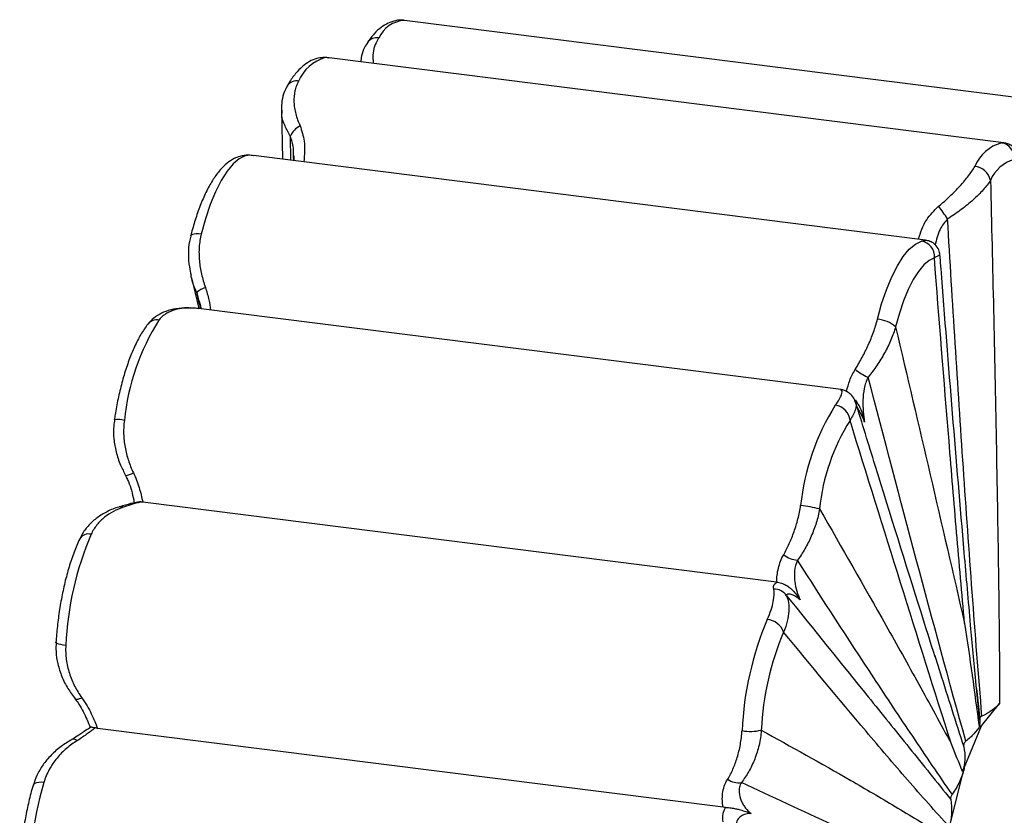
# Paper-space layout '_Dimétrica' of a CAD drawing. Header units: millimetres. Extents: x -787 to -323, y -1059 to 481.
# Tile 8 of 11: x -639 to -508, y 244 to 350. Entities that reach past the tile are written whole.
import ezdxf

# ---------------------------------------------------------------- set-up
doc = ezdxf.new("R2010")
doc.units = ezdxf.units.MM

psp = doc.layouts.new('_Dimétrica')

# ---------------------------------------------------------------- linework, layer by layer
at = {"color": 7, "linetype": 'Continuous', "lineweight": 25}
for p, q in [((-497.99, 338.42), (-587.79, 349.73)), ((-598.29, 344.78), (-598.62, 344.8)), ((-508.2, 333.47), (-597.8, 344.76)), ((-604.12, 337.86), (-603.97, 331.3)), ((-518.61, 320.54), (-607.84, 331.78)), ((-602.52, 331.44), (-602.52, 331.75)), ((-602.48, 331.11), (-602.47, 331.44)), ((-518.65, 320.46), (-518.62, 320.46)), ((-616.04, 315.54), (-615.09, 311.5)), ((-614.99, 312.08), (-615.37, 313.6)), ((-615.13, 311.47), (-616.03, 311.55)), ((-529.8, 300.73), (-615.13, 311.48)), ((-538.36, 275.18), (-622.54, 285.78)), ((-511.81, 261.04), (-511.39, 257)), ((-511.16, 256.11), (-508.74, 259.08)), ((-545.45, 245.29), (-628.54, 255.76)), ((-513.47, 250.5), (-511.16, 256.11)), ((-511.32, 256.13), (-511.16, 256.11)), ((-515.42, 242.7), (-513.44, 250.44)), ((-513.47, 250.5), (-513.44, 250.44))]:
    psp.add_line(p, q, dxfattribs=at)
at = {"color": 8, "linetype": 'Continuous', "lineweight": 25}
for p, q in [((-597.81, 344.7), (-598.29, 344.78)), ((-602.94, 334.38), (-602.93, 331.16)), ((-508.49, 333.47), (-508.2, 333.46)), ((-615.37, 313.6), (-614.88, 311.45)), ((-529.77, 300.68), (-529.81, 300.72))]:
    psp.add_line(p, q, dxfattribs=at)
at = {"color": 7, "linetype": 'Continuous', "lineweight": 25, "flags": 128}
for points in [[(-608.93, 331.74), (-609.73, 331.35), (-610.54, 330.67), (-611.34, 329.7), (-612.12, 328.46), (-612.87, 326.98), (-613.57, 325.29), (-614.21, 323.4), (-614.77, 321.37)], [(-524.97, 310.05), (-524.41, 312.09), (-523.77, 313.97), (-523.07, 315.67), (-522.32, 317.15), (-521.54, 318.38), (-520.74, 319.35), (-519.93, 320.04), (-519.13, 320.42)], [(-517.41, 318.21), (-518.11, 317.87), (-518.83, 317.27), (-519.54, 316.41), (-520.22, 315.32), (-520.88, 314.02), (-521.5, 312.52), (-522.06, 310.86), (-522.56, 309.06)], [(-630.62, 259.82), (-630.81, 259.73), (-630.99, 259.66), (-631.14, 259.61), (-631.27, 259.59), (-631.38, 259.59), (-631.46, 259.62), (-631.51, 259.67), (-631.54, 259.74)]]:
    psp.add_lwpolyline(points, dxfattribs=at)
at = {"color": 8, "linetype": 'Continuous', "lineweight": 25, "flags": 128}
for points in [[(-608.93, 331.74), (-609.3, 331.75), (-609.65, 331.68)], [(-614.77, 321.37), (-615.13, 321.4), (-615.45, 321.4), (-615.72, 321.37), (-615.94, 321.31), (-616.09, 321.23), (-616.17, 321.12), (-616.18, 321.09)], [(-632.76, 266.77), (-633.11, 266.82), (-633.42, 266.88), (-633.68, 266.95), (-633.88, 267.02), (-634, 267.1), (-634.06, 267.17), (-634.06, 267.19)], [(-635.67, 248.57), (-636.02, 248.6), (-636.35, 248.59), (-636.63, 248.54), (-636.85, 248.46), (-637.01, 248.34), (-637.1, 248.2), (-637.1, 248.19)]]:
    psp.add_lwpolyline(points, dxfattribs=at)
at = {"color": 8, "linetype": 'Continuous', "lineweight": 25}
for centre, radius, start, end in [((-587.52, 345.69), 4.05, 93.7486, 155.2453), ((-591.48, 345.9), 1.52, 79.1645, 143.0488), ((-602.14, 340.22), 1.47, 77.941, 145.4767), ((-620.65, 308.41), 1.57, 80.2212, 140.2111), ((-529.94, 298.74), 1.94, 60.1282, 84.9972), ((-625.87, 293.11), 3.64, 75.7409, 96.9038), ((-625.42, 284.28), 0.896, 68.3568, 105.8426), ((-629.75, 280.18), 1.38, 75.5617, 147.3059), ((-631.71, 253.52), 0.792, 52.451, 112.495)]:
    psp.add_arc(centre, radius, start, end, dxfattribs=at)
at = {"color": 7, "linetype": 'Continuous', "lineweight": 25}
for centre, radius, start, end in [((-596.88, 339.61), 5.36, 105.2471, 157.5894), ((-600.48, 333.34), 2.66, 115.8188, 156.9026), ((-507.08, 328.3), 5.36, 105.2471, 157.5894), ((-508.8, 331.5), 1.99, 352.6464, 80.9718), ((-505.58, 326.69), 4.73, 105.2471, 157.5894), ((-512.29, 327.97), 2.39, 12.5931, 83.9861), ((-531.38, 313.35), 18.65, 32.5612, 38.8704), ((-519.45, 318.4), 2.05, 354.7743, 80.9866), ((-612.77, 310.51), 4.05, 110.9118, 130.0513), ((-594.44, 293.57), 30.68, 147.7276, 174.2672), ((-525.23, 306.01), 4.05, 48.8981, 86.3602), ((-523.3, 309.06), 7.3, 230.673, 246.4162), ((-504.64, 282.26), 30.68, 147.7276, 174.2672), ((-530.87, 296.39), 2.28, 6.329, 82.767), ((-505.72, 282.18), 27.07, 147.7276, 174.2672), ((-625.02, 291.56), 2.24, 274.9926, 303.7017), ((-537.43, 265.03), 20.42, 76.481, 83.652), ((-589.94, 264.79), 42.86, 157.0209, 177.3502), ((-535.31, 281.44), 3.37, 231.2278, 265.2149), ((-538.65, 272.31), 1.93, 33.0191, 93.0173), ((-500.14, 253.47), 42.86, 157.0209, 177.3502), ((-539.82, 267.68), 2.54, 19.6448, 85.1473), ((-502.61, 253.77), 37.82, 157.0209, 177.3502), ((-541.83, 262.12), 6.76, 260.4163, 282.3358), ((-589.73, 235.22), 47.84, 163.7886, 183.0058), ((-543.49, 250.77), 2.23, 232.0832, 281.7116)]:
    psp.add_arc(centre, radius, start, end, dxfattribs=at)
for points, knots in [([(-587.78, 349.72), (-587.82, 349.73), (-588.2, 349.82), (-588.96, 349.72), (-589.98, 349.4), (-590.92, 348.81), (-591.84, 347.97), (-592.4, 347.21), (-592.7, 346.81)], [0, 0, 0, 0, 0.016858, 0.196326, 0.373447, 0.560556, 0.769824, 1, 1, 1, 1]), ([(-592.66, 346.79), (-592.81, 346.58), (-593.19, 346.04), (-593.48, 345.15), (-593.56, 344.49), (-593.59, 344.23)], [0, 0, 0, 0, 0.2741709, 0.7083026, 1, 1, 1, 1]), ([(-598.62, 344.8), (-598.89, 344.76), (-599.52, 344.68), (-600.44, 344.28), (-601.37, 343.61), (-602.28, 342.67), (-602.93, 341.76), (-603.28, 341.17), (-603.35, 341.05)], [0, 0, 0, 0, 0.134383, 0.310473, 0.498965, 0.711782, 0.942625, 1, 1, 1, 1]), ([(-597.62, 344.7), (-597.71, 344.73), (-598.04, 344.81), (-598.38, 344.8), (-598.62, 344.79)], [0, 0, 0, 0, 0.294081, 1, 1, 1, 1]), ([(-601.84, 341.66), (-601.95, 341.46), (-602.05, 341.25), (-602.22, 340.81), (-602.29, 340.59), (-602.44, 339.89), (-602.48, 339.4), (-602.45, 338.63), (-602.42, 338.37), (-602.34, 337.84), (-602.29, 337.58), (-602.09, 336.79), (-601.9, 336.26), (-601.64, 335.74)], [0, 0, 0, 0, 0.125, 0.125, 0.25, 0.25, 0.5, 0.5, 0.625, 0.625, 0.75, 0.75, 1, 1, 1, 1]), ([(-603.32, 341.03), (-603.47, 340.79), (-603.82, 340.18), (-604.09, 339.07), (-604.11, 338.22), (-604.11, 337.8)], [0, 0, 0, 0, 0.25394, 0.624924, 1, 1, 1, 1]), ([(-506.23, 331.21), (-506.22, 331.29), (-506.18, 331.6), (-506.36, 332.22), (-506.8, 332.86), (-507.38, 333.25), (-507.88, 333.43), (-508.12, 333.45), (-508.22, 333.46)], [0, 0, 0, 0, 0.065508, 0.279637, 0.506032, 0.697934, 0.88235, 1, 1, 1, 1]), ([(-609.65, 331.68), (-609.9, 331.59), (-610.51, 331.37), (-611.38, 330.77), (-612.3, 329.87), (-613.19, 328.66), (-614.05, 327.15), (-614.82, 325.41), (-615.5, 323.54), (-615.93, 322.06), (-616.14, 321.25), (-616.18, 321.1)], [0, 0, 0, 0, 0.075742, 0.184393, 0.304339, 0.438321, 0.577231, 0.713631, 0.84749, 0.971961, 1, 1, 1, 1]), ([(-607.8, 331.76), (-607.89, 331.78), (-608.32, 331.86), (-608.92, 331.86), (-609.45, 331.71), (-609.66, 331.65)], [0, 0, 0, 0, 0.15462, 0.679482, 1, 1, 1, 1]), ([(-602.48, 331.75), (-602.48, 331.7), (-602.46, 331.5), (-602.48, 331.28), (-602.5, 331.11)], [0, 0, 0, 0, 0.247517, 1, 1, 1, 1]), ([(-516.86, 325.05), (-516.32, 325.48), (-515.82, 325.92), (-514.86, 326.84), (-514.42, 327.29), (-513.6, 328.2), (-513.22, 328.66), (-512.55, 329.53), (-512.27, 329.95), (-512.04, 330.34)], [0, 0, 0, 0, 0.25, 0.25, 0.5, 0.5, 0.75, 0.75, 1, 1, 1, 1]), ([(-509.96, 328.49), (-510.21, 328.08), (-510.54, 327.67), (-511.31, 326.8), (-511.76, 326.36), (-512.74, 325.48), (-513.27, 325.04), (-514.42, 324.18), (-515.02, 323.77), (-515.66, 323.39)], [0, 0, 0, 0, 0.25, 0.25, 0.5, 0.5, 0.75, 0.75, 1, 1, 1, 1]), ([(-509.96, 328.49), (-509.82, 322.74), (-509.68, 316.99), (-509.43, 305.47), (-509.31, 299.71), (-509.09, 288.16), (-508.99, 282.37), (-508.86, 273.67), (-508.83, 270.76), (-508.77, 264.93), (-508.75, 262.01), (-508.74, 259.08)], [0, 0, 0, 0, 0.25, 0.25, 0.5, 0.5, 0.75, 0.75, 0.875, 0.875, 1, 1, 1, 1]), ([(-511.09, 257.36), (-511.55, 262.85), (-511.98, 268.34), (-512.79, 279.33), (-513.18, 284.84), (-514.31, 301.35), (-515, 312.37), (-515.66, 323.39)], [0, 0, 0, 0, 0.25, 0.25, 0.5, 0.5, 1, 1, 1, 1]), ([(-616.14, 321.09), (-616.21, 320.85), (-616.43, 320.09), (-616.49, 318.71), (-616.42, 317.21), (-616.2, 316.28), (-616.11, 315.93)], [0, 0, 0, 0, 0.1409, 0.458763, 0.791355, 1, 1, 1, 1]), ([(-614.77, 321.37), (-614.91, 320.8), (-615, 320.21), (-615.06, 319.33), (-615.07, 319.03), (-615.06, 318.43), (-615.04, 318.12), (-614.96, 317.22), (-614.86, 316.63), (-614.59, 315.45), (-614.42, 314.86), (-614.21, 314.28)], [0, 0, 0, 0, 0.25, 0.25, 0.375, 0.375, 0.5, 0.5, 0.75, 0.75, 1, 1, 1, 1]), ([(-516.7, 318.62), (-516.7, 318.72), (-516.71, 319.07), (-517, 319.67), (-517.53, 320.2), (-518.12, 320.47), (-518.5, 320.54), (-518.64, 320.54), (-518.65, 320.54)], [0, 0, 0, 0, 0.103949, 0.34562, 0.593674, 0.79871, 0.991353, 1, 1, 1, 1]), ([(-513.4, 269.69), (-513.76, 273.7), (-514.11, 277.72), (-514.8, 285.78), (-515.13, 289.82), (-516.13, 301.96), (-516.77, 310.08), (-517.41, 318.21)], [0, 0, 0, 0, 0.25, 0.25, 0.5, 0.5, 1, 1, 1, 1]), ([(-511.39, 256.86), (-511.57, 258.59), (-512, 262.74), (-512.66, 270.19), (-513.7, 281.99), (-515.02, 297.76), (-516.08, 310.95), (-516.62, 318.01), (-516.67, 318.62)], [0, 0, 0, 0, 0.08642, 0.207046, 0.36377, 0.661319, 0.970562, 1, 1, 1, 1]), ([(-615.37, 313.6), (-615.67, 314.29), (-616, 315.05), (-616.11, 315.84), (-616.12, 315.92)], [0, 0, 0, 0, 0.896862, 1, 1, 1, 1]), ([(-616.22, 311.54), (-616.34, 311.55), (-617, 311.61), (-618.09, 311.48), (-619.45, 311.16), (-620.59, 310.59), (-621.39, 310.01), (-621.73, 309.54), (-621.83, 309.39)], [0, 0, 0, 0, 0.052515, 0.299881, 0.52241, 0.725949, 0.914894, 1, 1, 1, 1]), ([(-616.03, 311.55), (-616.95, 311.57), (-617.8, 311.47), (-618.73, 311.15), (-618.92, 311.07), (-619.26, 310.9), (-619.42, 310.81), (-619.89, 310.5), (-620.16, 310.25), (-620.39, 309.96)], [0, 0, 0, 0, 0.5, 0.5, 0.625, 0.625, 0.75, 0.75, 1, 1, 1, 1]), ([(-615.14, 311.46), (-615.4, 311.5), (-615.72, 311.55), (-616.1, 311.55), (-616.17, 311.56)], [0, 0, 0, 0, 0.805776, 1, 1, 1, 1]), ([(-615.04, 312.5), (-614.96, 312.19), (-614.87, 311.86), (-614.83, 311.52), (-614.82, 311.49)], [0, 0, 0, 0, 0.91435, 1, 1, 1, 1]), ([(-527.92, 303.41), (-527.6, 303.93), (-527.29, 304.45), (-526.72, 305.53), (-526.44, 306.07), (-526.06, 306.92), (-525.94, 307.2), (-525.71, 307.77), (-525.6, 308.06), (-525.29, 308.91), (-525.12, 309.48), (-524.97, 310.05)], [0, 0, 0, 0, 0.25, 0.25, 0.5, 0.5, 0.625, 0.625, 0.75, 0.75, 1, 1, 1, 1]), ([(-621.86, 309.42), (-622.02, 309.2), (-622.5, 308.55), (-623.23, 307.29), (-624.02, 305.58), (-624.71, 303.68), (-625.32, 301.65), (-625.82, 299.54), (-626.13, 297.88), (-626.27, 296.95), (-626.31, 296.73)], [0, 0, 0, 0, 0.078031, 0.231589, 0.382365, 0.530245, 0.676127, 0.820767, 0.956921, 1, 1, 1, 1]), ([(-522.56, 309.06), (-522.73, 308.48), (-522.94, 307.9), (-523.3, 307.03), (-523.44, 306.74), (-523.72, 306.16), (-523.87, 305.87), (-524.34, 305.02), (-524.68, 304.47), (-525.41, 303.4), (-525.8, 302.87), (-526.21, 302.37)], [0, 0, 0, 0, 0.25, 0.25, 0.375, 0.375, 0.5, 0.5, 0.75, 0.75, 1, 1, 1, 1]), ([(-522.56, 309.06), (-521.03, 302.52), (-519.49, 295.97), (-516.44, 282.86), (-514.91, 276.29), (-513.4, 269.69)], [0, 0, 0, 0, 0.5, 0.5, 1, 1, 1, 1]), ([(-526.21, 302.37), (-526.46, 301.89), (-526.62, 301.38), (-526.83, 300.35), (-526.88, 299.83), (-526.92, 298.81), (-526.9, 298.31), (-526.81, 297.34), (-526.75, 296.86), (-526.67, 296.39)], [0, 0, 0, 0, 0.25, 0.25, 0.5, 0.5, 0.75, 0.75, 1, 1, 1, 1]), ([(-513.23, 254.04), (-515.46, 262.05), (-517.65, 270.09), (-521.97, 286.21), (-524.1, 294.29), (-526.21, 302.37)], [0, 0, 0, 0, 0.5, 0.5, 1, 1, 1, 1]), ([(-530.59, 298.64), (-530.36, 298.93), (-530.18, 299.19), (-529.91, 299.65), (-529.81, 299.86), (-529.62, 300.36), (-529.64, 300.57), (-529.77, 300.68)], [0, 0, 0, 0, 0.25, 0.25, 0.5, 0.5, 1, 1, 1, 1]), ([(-528.99, 300.44), (-529, 300.44), (-529.03, 300.46), (-529.03, 300.46), (-529.12, 300.51), (-529.21, 300.55), (-529.43, 300.66), (-529.65, 300.69), (-529.81, 300.71)], [0, 0, 0, 0, 0.185227, 0.490143, 0.57125, 0.637337, 0.739271, 1, 1, 1, 1]), ([(-527.91, 299.04), (-527.94, 299.16), (-528.03, 299.55), (-528.44, 300.08), (-528.83, 300.31), (-528.99, 300.41)], [0, 0, 0, 0, 0.220987, 0.667147, 1, 1, 1, 1]), ([(-527.94, 299.37), (-527.81, 299.18), (-527.21, 298.37), (-526.95, 297.38), (-526.72, 296.59), (-526.67, 296.41), (-526.67, 296.4), (-526.67, 296.39)], [0, 0, 0, 0, 0.18933, 0.819723, 0.982014, 0.996883, 1, 1, 1, 1]), ([(-517.3, 265.24), (-517.93, 267.22), (-520.6, 275.64), (-524.12, 286.93), (-527.01, 296.26), (-527.87, 299.06)], [0, 0, 0, 0, 0.177088, 0.752349, 1, 1, 1, 1]), ([(-626.27, 296.72), (-626.32, 296.45), (-626.46, 295.62), (-626.4, 294.18), (-626.1, 292.42), (-625.57, 290.78), (-625.04, 289.78), (-624.81, 289.33)], [0, 0, 0, 0, 0.106093, 0.328489, 0.559734, 0.800469, 1, 1, 1, 1]), ([(-624.97, 296.64), (-625.06, 296.04), (-625.09, 295.45), (-625.07, 294.55), (-625.05, 294.25), (-624.99, 293.66), (-624.94, 293.36), (-624.78, 292.48), (-624.63, 291.9), (-624.26, 290.78), (-624.04, 290.23), (-623.78, 289.69)], [0, 0, 0, 0, 0.25, 0.25, 0.375, 0.375, 0.5, 0.5, 0.75, 0.75, 1, 1, 1, 1]), ([(-515.15, 253.67), (-517.41, 260.77), (-519.66, 267.92), (-524.15, 282.25), (-526.38, 289.44), (-528.61, 296.64)], [0, 0, 0, 0, 0.5, 0.5, 1, 1, 1, 1]), ([(-624.81, 289.33), (-624.75, 289.2), (-624.69, 289.06), (-624.6, 288.92), (-624.59, 288.91)], [0, 0, 0, 0, 0.888862, 1, 1, 1, 1]), ([(-624.71, 289.04), (-624.62, 288.87), (-624.33, 288.31), (-624.02, 287.29), (-623.78, 286.34), (-623.69, 285.82), (-623.67, 285.69)], [0, 0, 0, 0, 0.152033, 0.486072, 0.874987, 1, 1, 1, 1]), ([(-623.78, 289.69), (-623.46, 289.04), (-623.22, 288.38), (-622.92, 287.39), (-622.83, 287.06), (-622.67, 286.41), (-622.6, 286.1), (-622.54, 285.78)], [0, 0, 0, 0, 0.5, 0.5, 0.75, 0.75, 1, 1, 1, 1]), ([(-625.66, 285.14), (-625.68, 285.14), (-626.25, 285.01), (-627.25, 284.56), (-628.59, 283.78), (-629.69, 282.79), (-630.47, 281.83), (-630.77, 281.15), (-630.88, 280.91)], [0, 0, 0, 0, 0.008182, 0.249913, 0.474934, 0.685771, 0.887021, 1, 1, 1, 1]), ([(-625.09, 285.12), (-626.02, 284.81), (-626.87, 284.37), (-627.8, 283.62), (-627.98, 283.46), (-628.32, 283.12), (-628.48, 282.94), (-628.93, 282.38), (-629.19, 281.97), (-629.4, 281.52)], [0, 0, 0, 0, 0.5, 0.5, 0.625, 0.625, 0.75, 0.75, 1, 1, 1, 1]), ([(-623.02, 285.79), (-623.29, 285.75), (-624, 285.66), (-624.82, 285.39), (-625.52, 285.19), (-625.69, 285.14)], [0, 0, 0, 0, 0.328637, 0.845392, 1, 1, 1, 1]), ([(-622.65, 285.8), (-622.97, 285.76), (-623.33, 285.67), (-624.13, 285.44), (-624.57, 285.29), (-625.09, 285.12)], [0, 0, 0, 0, 0.5, 0.5, 1, 1, 1, 1]), ([(-622.65, 285.8), (-622.76, 285.81), (-622.9, 285.82), (-623, 285.8), (-623.02, 285.8)], [0, 0, 0, 0, 0.774428, 1, 1, 1, 1]), ([(-537.42, 278.81), (-537.16, 279.28), (-536.91, 279.77), (-536.44, 280.79), (-536.23, 281.32), (-535.94, 282.15), (-535.85, 282.43), (-535.68, 283), (-535.6, 283.28), (-535.38, 284.14), (-535.26, 284.73), (-535.17, 285.33)], [0, 0, 0, 0, 0.25, 0.25, 0.5, 0.5, 0.625, 0.625, 0.75, 0.75, 1, 1, 1, 1]), ([(-532.66, 284.89), (-532.76, 284.26), (-532.91, 283.64), (-533.19, 282.73), (-533.29, 282.43), (-533.51, 281.84), (-533.63, 281.54), (-534.01, 280.68), (-534.29, 280.13), (-534.9, 279.07), (-535.24, 278.56), (-535.59, 278.08)], [0, 0, 0, 0, 0.25, 0.25, 0.375, 0.375, 0.5, 0.5, 0.75, 0.75, 1, 1, 1, 1]), ([(-532.66, 284.89), (-529.71, 279.77), (-526.78, 274.63), (-522.39, 266.86), (-520.93, 264.25), (-518.03, 259), (-516.58, 256.36), (-515.15, 253.67)], [0, 0, 0, 0, 0.5, 0.5, 0.75, 0.75, 1, 1, 1, 1]), ([(-630.91, 280.93), (-631.04, 280.63), (-631.43, 279.78), (-632.01, 278.2), (-632.63, 276.18), (-633.14, 274.04), (-633.56, 271.82), (-633.86, 269.61), (-634, 268.06), (-634.05, 267.27), (-634.06, 267.19)], [0, 0, 0, 0, 0.080121, 0.234894, 0.387831, 0.539425, 0.690238, 0.840675, 0.983192, 1, 1, 1, 1]), ([(-538.36, 275.18), (-538.35, 275.48), (-538.33, 275.79), (-538.25, 276.4), (-538.2, 276.72), (-537.97, 277.64), (-537.75, 278.24), (-537.42, 278.81)], [0, 0, 0, 0, 0.25, 0.25, 0.5, 0.5, 1, 1, 1, 1]), ([(-535.59, 278.08), (-535.81, 277.62), (-535.93, 277.14), (-536, 276.42), (-536.01, 276.18), (-536, 275.72), (-535.98, 275.49), (-535.89, 274.82), (-535.8, 274.39), (-535.55, 273.57), (-535.41, 273.18), (-535.25, 272.82)], [0, 0, 0, 0, 0.25, 0.25, 0.375, 0.375, 0.5, 0.5, 0.75, 0.75, 1, 1, 1, 1]), ([(-515.06, 247.02), (-516.82, 249.56), (-518.56, 252.13), (-522.02, 257.28), (-523.73, 259.87), (-528.86, 267.64), (-532.24, 272.86), (-535.59, 278.08)], [0, 0, 0, 0, 0.25, 0.25, 0.5, 0.5, 1, 1, 1, 1]), ([(-538.75, 274.24), (-538.8, 274.48), (-538.76, 274.68), (-538.57, 274.99), (-538.42, 275.1), (-538.24, 275.16)], [0, 0, 0, 0, 0.5, 0.5, 1, 1, 1, 1]), ([(-538.24, 275.16), (-538.01, 275.14), (-537.78, 275.07), (-537.35, 274.9), (-537.16, 274.8), (-536.84, 274.6), (-536.7, 274.49), (-536.44, 274.28), (-536.33, 274.18), (-536.02, 273.86), (-535.84, 273.65), (-535.53, 273.23), (-535.39, 273.03), (-535.25, 272.82)], [0, 0, 0, 0, 0.125, 0.125, 0.25, 0.25, 0.375, 0.375, 0.5, 0.5, 0.75, 0.75, 1, 1, 1, 1]), ([(-539.6, 270.21), (-539.39, 270.66), (-539.23, 271.08), (-538.96, 271.88), (-538.87, 272.25), (-538.67, 273.26), (-538.67, 273.8), (-538.75, 274.24)], [0, 0, 0, 0, 0.25, 0.25, 0.5, 0.5, 1, 1, 1, 1]), ([(-537.03, 273.36), (-536.81, 272.8), (-536.7, 272.12), (-536.78, 270.9), (-536.84, 270.45), (-537.06, 269.53), (-537.22, 269.04), (-537.43, 268.53)], [0, 0, 0, 0, 0.5, 0.5, 0.75, 0.75, 1, 1, 1, 1]), ([(-535.25, 272.82), (-535.45, 273), (-535.65, 273.15), (-536.05, 273.39), (-536.24, 273.48), (-536.59, 273.58), (-536.74, 273.6), (-536.97, 273.54), (-537.04, 273.48), (-537.03, 273.36)], [0, 0, 0, 0, 0.25, 0.25, 0.5, 0.5, 0.75, 0.75, 1, 1, 1, 1]), ([(-537.03, 273.36), (-533.44, 268.92), (-529.83, 264.45), (-524.39, 257.71), (-522.57, 255.45), (-518.91, 250.91), (-517.08, 248.62), (-515.24, 246.32)], [0, 0, 0, 0, 0.5, 0.5, 0.75, 0.75, 1, 1, 1, 1]), ([(-513.4, 269.69), (-513.05, 267.4), (-512.72, 265.11), (-512.08, 260.55), (-511.77, 258.27), (-511.47, 256.01)], [0, 0, 0, 0, 0.5, 0.5, 1, 1, 1, 1]), ([(-515.42, 242.7), (-516.35, 243.71), (-517.28, 244.74), (-519.13, 246.81), (-520.05, 247.87), (-522.82, 251.04), (-524.65, 253.2), (-530.14, 259.7), (-533.79, 264.1), (-537.43, 268.53)], [0, 0, 0, 0, 0.125, 0.125, 0.25, 0.25, 0.5, 0.5, 1, 1, 1, 1]), ([(-634.03, 267.19), (-634.05, 266.78), (-634.1, 265.81), (-633.84, 264.27), (-633.31, 262.61), (-632.53, 261.03), (-631.82, 260.1), (-631.47, 259.64)], [0, 0, 0, 0, 0.148923, 0.353399, 0.56734, 0.788406, 1, 1, 1, 1]), ([(-632.76, 266.77), (-632.8, 266.13), (-632.77, 265.51), (-632.65, 264.59), (-632.59, 264.28), (-632.46, 263.68), (-632.38, 263.37), (-632.09, 262.49), (-631.86, 261.92), (-631.3, 260.84), (-630.99, 260.32), (-630.62, 259.82)], [0, 0, 0, 0, 0.25, 0.25, 0.375, 0.375, 0.5, 0.5, 0.75, 0.75, 1, 1, 1, 1]), ([(-517.37, 265.42), (-517.13, 264.66), (-515.85, 260.65), (-514.57, 256.61), (-513.52, 253.32)], [0, 0, 0, 0, 0.188024, 1, 1, 1, 1]), ([(-631.51, 259.65), (-631.34, 259.42), (-630.91, 258.86), (-630.4, 257.93), (-629.92, 256.9), (-629.65, 256.18), (-629.51, 255.84), (-629.5, 255.82)], [0, 0, 0, 0, 0.163479, 0.395381, 0.665411, 0.980361, 1, 1, 1, 1]), ([(-630.62, 259.82), (-630.1, 259.1), (-629.7, 258.38), (-629.03, 256.99), (-628.77, 256.35), (-628.54, 255.76)], [0, 0, 0, 0, 0.5, 0.5, 1, 1, 1, 1]), ([(-508.74, 259.08), (-509, 258.76), (-509.32, 258.46), (-510.11, 257.89), (-510.57, 257.61), (-511.09, 257.36)], [0, 0, 0, 0, 0.5, 0.5, 1, 1, 1, 1]), ([(-511.09, 257.36), (-511.19, 257.31), (-511.27, 257.25), (-511.37, 257.13), (-511.4, 257.07), (-511.39, 257)], [0, 0, 0, 0, 0.5, 0.5, 1, 1, 1, 1]), ([(-629.49, 255.89), (-629.67, 255.77), (-630.13, 255.47), (-630.93, 254.91), (-631.6, 254.46), (-631.99, 254.26), (-632.01, 254.25)], [0, 0, 0, 0, 0.25604, 0.658, 0.978431, 1, 1, 1, 1]), ([(-628.83, 255.81), (-629.15, 255.58), (-629.51, 255.31), (-630.29, 254.75), (-630.73, 254.45), (-631.22, 254.14)], [0, 0, 0, 0, 0.5, 0.5, 1, 1, 1, 1]), ([(-628.83, 255.81), (-628.93, 255.83), (-629.15, 255.88), (-629.39, 255.91), (-629.52, 255.91), (-629.49, 255.89), (-629.49, 255.88)], [0, 0, 0, 0, 0.214498, 0.479921, 0.904643, 1, 1, 1, 1]), ([(-544.86, 249.01), (-544.6, 249.43), (-544.37, 249.88), (-543.94, 250.85), (-543.75, 251.36), (-543.51, 252.17), (-543.43, 252.46), (-543.29, 253.03), (-543.23, 253.32), (-543.07, 254.21), (-543, 254.82), (-542.96, 255.45)], [0, 0, 0, 0, 0.25, 0.25, 0.5, 0.5, 0.625, 0.625, 0.75, 0.75, 1, 1, 1, 1]), ([(-540.39, 255.52), (-540.45, 254.83), (-540.55, 254.17), (-540.77, 253.21), (-540.86, 252.9), (-541.05, 252.28), (-541.16, 251.98), (-541.5, 251.1), (-541.76, 250.55), (-542.36, 249.51), (-542.68, 249.03), (-543.04, 248.59)], [0, 0, 0, 0, 0.25, 0.25, 0.375, 0.375, 0.5, 0.5, 0.75, 0.75, 1, 1, 1, 1]), ([(-540.39, 255.52), (-536.43, 253.33), (-532.47, 251.13), (-526.55, 247.72), (-524.58, 246.57), (-520.64, 244.22), (-518.68, 243.02), (-516.73, 241.77)], [0, 0, 0, 0, 0.5, 0.5, 0.75, 0.75, 1, 1, 1, 1]), ([(-511.32, 256.13), (-511.57, 255.75), (-511.85, 255.39), (-512.49, 254.69), (-512.84, 254.35), (-513.23, 254.04)], [0, 0, 0, 0, 0.5, 0.5, 1, 1, 1, 1]), ([(-632, 254.23), (-632.47, 253.96), (-633.44, 253.38), (-634.71, 252.25), (-635.8, 250.95), (-636.62, 249.6), (-636.94, 248.63), (-637.09, 248.18)], [0, 0, 0, 0, 0.204728, 0.424825, 0.631489, 0.830096, 1, 1, 1, 1]), ([(-631.22, 254.14), (-631.73, 253.83), (-632.21, 253.48), (-633.11, 252.71), (-633.53, 252.29), (-634.11, 251.59), (-634.29, 251.34), (-634.64, 250.83), (-634.8, 250.57), (-635.24, 249.76), (-635.49, 249.18), (-635.67, 248.57)], [0, 0, 0, 0, 0.25, 0.25, 0.5, 0.5, 0.625, 0.625, 0.75, 0.75, 1, 1, 1, 1]), ([(-513.23, 254.04), (-513.35, 253.94), (-513.44, 253.82), (-513.54, 253.57), (-513.55, 253.44), (-513.52, 253.32)], [0, 0, 0, 0, 0.5, 0.5, 1, 1, 1, 1]), ([(-513.52, 253.32), (-513.39, 252.79), (-513.33, 252.26), (-513.38, 251.16), (-513.49, 250.6), (-513.67, 250.04)], [0, 0, 0, 0, 0.5, 0.5, 1, 1, 1, 1]), ([(-513.44, 250.44), (-513.59, 249.84), (-513.81, 249.25), (-514.21, 248.39), (-514.36, 248.11), (-514.69, 247.55), (-514.87, 247.28), (-515.06, 247.02)], [0, 0, 0, 0, 0.5, 0.5, 0.75, 0.75, 1, 1, 1, 1]), ([(-545.45, 245.29), (-545.57, 245.87), (-545.61, 246.48), (-545.44, 247.76), (-545.24, 248.41), (-544.86, 249.01)], [0, 0, 0, 0, 0.5, 0.5, 1, 1, 1, 1]), ([(-543.04, 248.59), (-543.16, 248.38), (-543.24, 248.16), (-543.33, 247.73), (-543.35, 247.51), (-543.32, 246.88), (-543.22, 246.49), (-542.98, 245.96), (-542.89, 245.79), (-542.7, 245.47), (-542.59, 245.32), (-542.26, 244.9), (-542.01, 244.66), (-541.76, 244.46)], [0, 0, 0, 0, 0.125, 0.125, 0.25, 0.25, 0.5, 0.5, 0.625, 0.625, 0.75, 0.75, 1, 1, 1, 1]), ([(-518.41, 237.44), (-522.6, 239.21), (-526.74, 241.06), (-534.94, 244.79), (-539, 246.68), (-543.04, 248.59)], [0, 0, 0, 0, 0.5, 0.5, 1, 1, 1, 1]), ([(-637.1, 248.19), (-637.21, 247.83), (-637.5, 246.8), (-637.92, 245), (-638.33, 242.78), (-638.63, 240.52), (-638.82, 238.26), (-638.89, 236.09), (-638.86, 234.51), (-638.81, 233.68), (-638.8, 233.49)], [0, 0, 0, 0, 0.078038, 0.2268171, 0.3750338, 0.5229151, 0.6707795, 0.8188459, 0.9601037, 1, 1, 1, 1]), ([(-515.24, 246.32), (-515.14, 245.72), (-515.11, 245.13), (-515.15, 244.22), (-515.18, 243.92), (-515.28, 243.31), (-515.34, 243), (-515.42, 242.7)], [0, 0, 0, 0, 0.5, 0.5, 0.75, 0.75, 1, 1, 1, 1]), ([(-515.06, 247.02), (-515.13, 246.91), (-515.19, 246.8), (-515.25, 246.56), (-515.26, 246.43), (-515.24, 246.32)], [0, 0, 0, 0, 0.5, 0.5, 1, 1, 1, 1]), ([(-545.45, 243.34), (-545.53, 243.72), (-545.52, 244.07), (-545.41, 244.72), (-545.29, 245.01), (-545.14, 245.27)], [0, 0, 0, 0, 0.5, 0.5, 1, 1, 1, 1]), ([(-545.14, 245.27), (-545.01, 245.26), (-544.89, 245.25), (-544.64, 245.23), (-544.52, 245.21), (-544.29, 245.18), (-544.19, 245.17), (-543.99, 245.13), (-543.9, 245.12), (-543.64, 245.06), (-543.48, 245.03), (-543.2, 244.96), (-543.08, 244.92), (-542.72, 244.82), (-542.51, 244.74), (-542.22, 244.64), (-542.12, 244.6), (-541.94, 244.53), (-541.85, 244.49), (-541.76, 244.46)], [0, 0, 0, 0, 0.0625, 0.0625, 0.125, 0.125, 0.1875, 0.1875, 0.25, 0.25, 0.375, 0.375, 0.5, 0.5, 0.75, 0.75, 0.875, 0.875, 1, 1, 1, 1]), ([(-541.76, 244.46), (-541.99, 244.46), (-542.23, 244.44), (-542.67, 244.32), (-542.89, 244.23), (-543.17, 244.04), (-543.26, 243.97), (-543.42, 243.8), (-543.49, 243.71), (-543.67, 243.4), (-543.74, 243.16), (-543.7, 242.88)], [0, 0, 0, 0, 0.25, 0.25, 0.5, 0.5, 0.625, 0.625, 0.75, 0.75, 1, 1, 1, 1])]:
    psp.add_open_spline(points, degree=3, knots=knots, dxfattribs=at)
at = {"color": 8, "linetype": 'Continuous', "lineweight": 25}
for points, knots in [([(-591.2, 347.39), (-591.27, 347.26), (-591.73, 346.53), (-592.04, 345.41), (-591.95, 344.28), (-591.93, 344.02)], [0, 0, 0, 0, 0.136043, 0.797472, 1, 1, 1, 1]), ([(-602.94, 334.38), (-603.18, 334.83), (-603.69, 335.74), (-604.11, 336.93), (-604.03, 337.58), (-604.01, 337.79)], [0, 0, 0, 0, 0.39623, 0.804102, 1, 1, 1, 1]), ([(-601.64, 335.74), (-601.42, 335.07), (-600.94, 333.62), (-601.07, 331.88), (-601.14, 330.94)], [0, 0, 0, 0, 0.456915, 1, 1, 1, 1]), ([(-602.52, 331.75), (-602.51, 332.11), (-602.48, 333.04), (-602.76, 333.87), (-602.94, 334.38)], [0, 0, 0, 0, 0.381863, 1, 1, 1, 1]), ([(-607.84, 331.76), (-607.94, 331.78), (-608.38, 331.87), (-608.69, 331.79), (-608.93, 331.74)], [0, 0, 0, 0, 0.228458, 1, 1, 1, 1]), ([(-519.54, 320.66), (-519.24, 321.57), (-518.69, 323.26), (-517.43, 324.49), (-516.86, 325.05)], [0, 0, 0, 0, 0.543085, 1, 1, 1, 1]), ([(-515.66, 323.39), (-516.02, 322.94), (-516.86, 321.92), (-517.14, 320.62), (-517.3, 319.9)], [0, 0, 0, 0, 0.4408418, 1, 1, 1, 1]), ([(-519.13, 320.42), (-519.05, 320.45), (-518.78, 320.53), (-518.7, 320.49), (-518.65, 320.46)], [0, 0, 0, 0, 0.307486, 1, 1, 1, 1]), ([(-516.69, 318.62), (-516.76, 318.57), (-516.84, 318.5), (-517.32, 318.26), (-517.41, 318.21)], [0, 0, 0, 0, 0.822763, 1, 1, 1, 1]), ([(-614.21, 314.28), (-614.04, 313.73), (-613.73, 312.75), (-613.6, 311.73), (-613.54, 311.28)], [0, 0, 0, 0, 0.558435, 1, 1, 1, 1]), ([(-529.06, 300.48), (-528.94, 300.97), (-528.7, 301.99), (-528.19, 302.93), (-527.92, 303.41)], [0, 0, 0, 0, 0.478935, 1, 1, 1, 1]), ([(-527.9, 299.04), (-527.88, 299.01), (-527.75, 298.79), (-527.83, 298.05), (-528.33, 297.14), (-528.61, 296.64)], [0, 0, 0, 0, 0.06537, 0.479493, 1, 1, 1, 1]), ([(-526.67, 296.39), (-526.84, 296.79), (-527.2, 297.62), (-527.51, 298.15), (-527.68, 298.43)], [0, 0, 0, 0, 0.476373, 1, 1, 1, 1])]:
    psp.add_open_spline(points, degree=3, knots=knots, dxfattribs=at)
at = {"color": 7, "linetype": 'Continuous', "lineweight": 25}
for points in [[(-622.54, 285.78), (-622.58, 285.79), (-622.61, 285.79), (-622.65, 285.8)], [(-538.24, 275.16), (-538.28, 275.17), (-538.32, 275.17), (-538.36, 275.18)], [(-511.39, 257), (-511.33, 256.67), (-511.36, 256.34), (-511.47, 256.01)], [(-628.54, 255.76), (-628.64, 255.77), (-628.73, 255.79), (-628.83, 255.81)], [(-511.47, 256.01), (-511.42, 256.05), (-511.37, 256.09), (-511.32, 256.13)], [(-513.67, 250.04), (-514.16, 251.25), (-514.65, 252.46), (-515.15, 253.67)], [(-513.67, 250.04), (-513.6, 250.19), (-513.53, 250.35), (-513.47, 250.5)], [(-545.14, 245.27), (-545.24, 245.27), (-545.35, 245.28), (-545.45, 245.29)]]:
    psp.add_open_spline(points, degree=3, dxfattribs=at)

doc.saveas('drawing.dxf')
